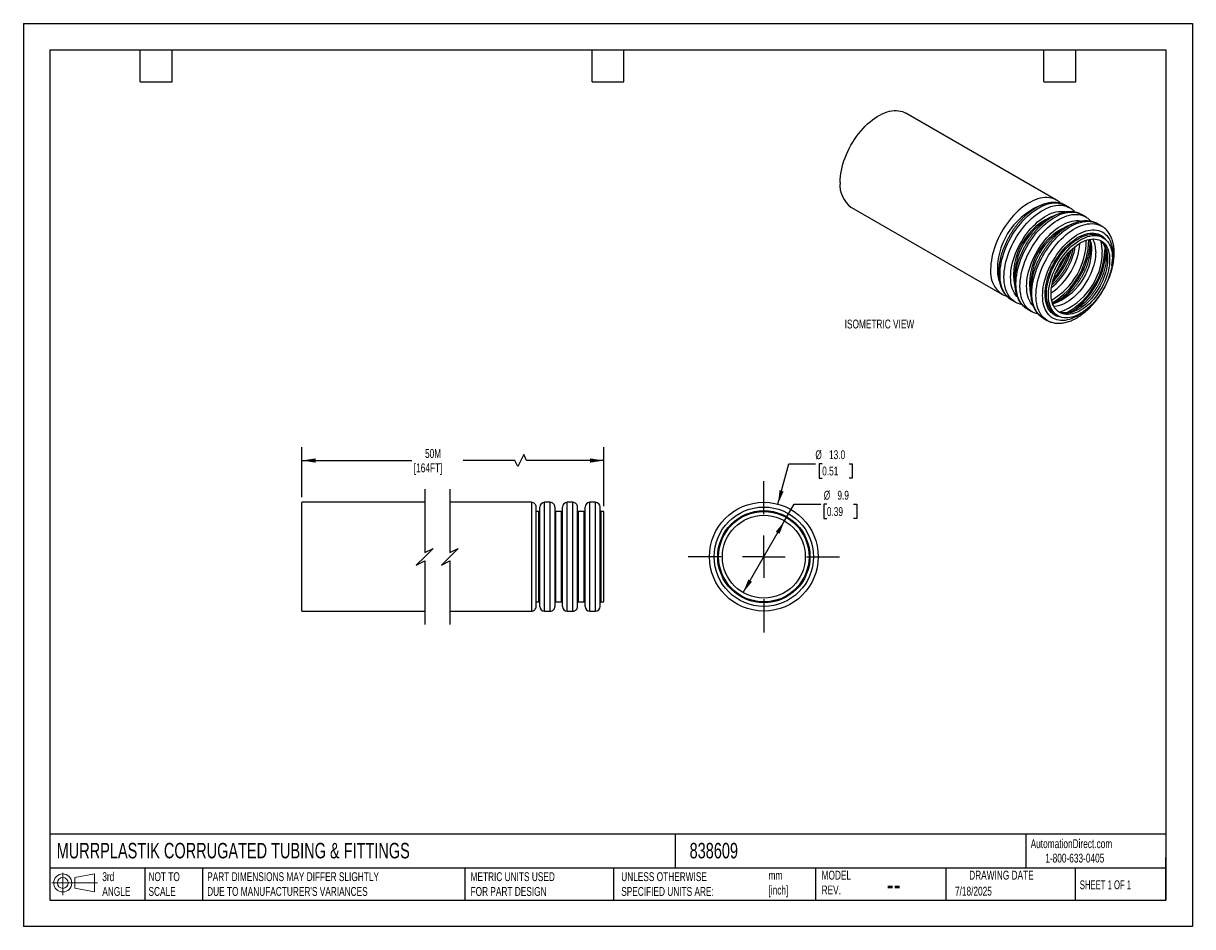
# Model space of a CAD drawing. Header units: millimetres. Extents: x 0 to 140, y 0 to 108.
import ezdxf

# ---------------------------------------------------------------- set-up
doc = ezdxf.new("R2010")
doc.units = ezdxf.units.MM
doc.header["$LTSCALE"] = 0.5
doc.linetypes.add('CENTERX2', pattern=[20.32, 12.7, -2.54, 2.54, -2.54])
doc.layers.add('CENTER', color=40, linetype='CENTERX2')
doc.layers.add('DIMENSIONS', color=140, linetype='Continuous', lineweight=25)
doc.layers.add('TEXT', color=140, linetype='Continuous', lineweight=25)
doc.styles.add('SLDTEXTSTYLE0', font='TXT', dxfattribs={"width": 0.7})
doc.styles.add('SLDTEXTSTYLE1', font='TXT', dxfattribs={"width": 0.65})
doc.dimstyles.new('SLDDIMSTYLE0', dxfattribs={"dimtxt": 1.079004, "dimasz": 1.651, "dimexe": 0, "dimexo": 0.0625, "dimgap": 0.269751, "dimtad": 0, "dimtih": 1, "dimtoh": 1, "dimdec": 1, "dimrnd": 1e-09, "dimzin": 12, "dimdsep": 46, "dimtxsty": 'SLDTEXTSTYLE0', "dimsah": 1, "dimcen": 0.09, "dimadec": 0, "dimazin": 3, "dimtfac": 1, "dimtdec": 1, "dimtofl": 0, "dimtmove": 0, "dimatfit": 3, "dimfxl": 0, "dimfrac": 2, "dimtolj": 1, "dimtzin": 12, "dimarcsym": 0})
doc.dimstyles.new('SLDDIMSTYLE1', dxfattribs={"dimtxt": 1.079004, "dimasz": 1.651, "dimexe": 0, "dimexo": 0.0625, "dimgap": 0.269751, "dimtad": 0, "dimtih": 1, "dimtoh": 1, "dimdec": 1, "dimrnd": 1e-09, "dimzin": 4, "dimdsep": 46, "dimtxsty": 'SLDTEXTSTYLE0', "dimsah": 1, "dimcen": 0, "dimadec": 0, "dimazin": 1, "dimtfac": 1, "dimtdec": 1, "dimtofl": 0, "dimtmove": 0, "dimatfit": 3, "dimfxl": 0, "dimfrac": 2, "dimtolj": 1, "dimtzin": 12, "dimarcsym": 0})
doc.dimstyles.new('SLDDIMSTYLE2', dxfattribs={"dimtxt": 1.079004, "dimasz": 1.651, "dimexe": 0, "dimexo": 0.0625, "dimgap": 0.269751, "dimtad": 0, "dimtih": 1, "dimtoh": 1, "dimdec": 1, "dimrnd": 1e-09, "dimzin": 12, "dimdsep": 46, "dimtxsty": 'SLDTEXTSTYLE0', "dimsah": 1, "dimcen": 0, "dimadec": 0, "dimazin": 3, "dimtfac": 1, "dimtdec": 1, "dimtofl": 0, "dimtmove": 0, "dimatfit": 3, "dimfxl": 0, "dimfrac": 2, "dimtolj": 1, "dimtzin": 12, "dimarcsym": 0})

# ---------------------------------------------------------------- blocks, each defined once
blk = doc.blocks.new('Block11')
at = {"color": 7, "linetype": 'Continuous', "lineweight": 18}
for p, q in [((0, 1.44), (5.44, 1.44)), ((1.29, 2.66), (1.29, 0)), ((2.74, 2.08), (5.09, 2.52)), ((2.74, 0.8), (2.74, 2.08)), ((5.09, 2.52), (5.09, 0.37)), ((2.74, 0.8), (5.09, 0.37))]:
    blk.add_line(p, q, dxfattribs=at)
for radius in [1.08, 0.643]:
    blk.add_circle((1.29, 1.44), radius, dxfattribs=at)
blk = doc.blocks.new('Block12')
at = {"color": 7, "linetype": 'Continuous'}
blk.add_blockref('Block11', (0, 0), dxfattribs=at)
blk = doc.blocks.new('_D')
at = {"layer": 'DIMENSIONS'}
for p, q in [((33.27, 51.34), (33.27, 57.3)), ((69.37, 50.24), (69.37, 57.3)), ((59.78, 56.41), (59.07, 55)), ((60.13, 55.71), (59.78, 56.41)), ((33.27, 55.71), (46.41, 55.71)), ((58.72, 55.71), (52.55, 55.71)), ((59.07, 55), (58.72, 55.71)), ((69.37, 55.71), (60.13, 55.71))]:
    blk.add_line(p, q, dxfattribs=at)
for points in [[(33.27, 55.71), (34.92, 55.45), (34.92, 55.96)], [(69.37, 55.71), (67.71, 55.96), (67.71, 55.45)]]:
    blk.add_solid(points, dxfattribs=at)
at = {"layer": 'DIMENSIONS', "char_height": 1.058, "attachment_point": 1, "style": 'SLDTEXTSTYLE0'}
for s, insert in [('50M', (47.99, 57.07)), ('[164FT]', (46.65, 55.36))]:
    blk.add_mtext(s, dxfattribs=dict(at, insert=insert))
blk = doc.blocks.new('_D_1')
at = {"layer": 'DIMENSIONS'}
for p, q in [((90.16, 50.49), (91.45, 55.33)), ((91.45, 55.33), (94.63, 55.33)), ((95.44, 55.33), (95.08, 55.33)), ((95.08, 55.33), (95.08, 53.61)), ((98.65, 55.33), (99.01, 55.33)), ((99.01, 55.33), (99.01, 53.61)), ((95.08, 53.61), (95.44, 53.61)), ((99.01, 53.61), (98.65, 53.61))]:
    blk.add_line(p, q, dxfattribs=at)
blk.add_solid([(90.16, 50.49), (90.83, 52.02), (90.34, 52.15)], dxfattribs=at)
at = {"layer": 'DIMENSIONS', "char_height": 1.058, "attachment_point": 1, "style": 'SLDTEXTSTYLE0'}
for s, insert in [('%%c', (94.63, 56.93)), ('13.0', (96.26, 56.93)), ('0.51', (95.44, 54.98))]:
    blk.add_mtext(s, dxfattribs=dict(at, insert=insert))
blk = doc.blocks.new('_D_2')
at = {"layer": 'DIMENSIONS'}
for p, q in [((90.95, 48.5), (92.1, 50.48)), ((92.1, 50.48), (95.27, 50.48)), ((96, 50.48), (95.64, 50.48)), ((95.64, 50.48), (95.64, 48.77)), ((99.2, 50.48), (99.57, 50.48)), ((99.57, 50.48), (99.57, 48.77)), ((86, 39.92), (90.95, 48.5)), ((95.64, 48.77), (96, 48.77)), ((99.57, 48.77), (99.2, 48.77))]:
    blk.add_line(p, q, dxfattribs=at)
for points in [[(90.95, 48.5), (89.9, 47.19), (90.34, 46.94)], [(86, 39.92), (87.05, 41.22), (86.61, 41.48)]]:
    blk.add_solid(points, dxfattribs=at)
at = {"layer": 'DIMENSIONS', "char_height": 1.058, "attachment_point": 1, "style": 'SLDTEXTSTYLE0'}
for s, insert in [('%%c', (95.63, 52.09)), ('9.9', (97.26, 52.09)), ('0.39', (96, 50.13))]:
    blk.add_mtext(s, dxfattribs=dict(at, insert=insert))
blk = doc.blocks.new('SW_CENTERMARKSYMBOL_0')
at = {"layer": 'CENTER', "color": 0}
for p, q in [((0, 5.08), (0, 9.04)), ((0, 0), (0, 2.54)), ((-5.08, 0), (-9.04, 0)), ((0, 0), (-2.54, 0)), ((0, 0), (0, -2.54)), ((0, 0), (2.54, 0)), ((5.08, 0), (9.04, 0)), ((0, -5.08), (0, -9.04))]:
    blk.add_line(p, q, dxfattribs=at)

msp = doc.modelspace()

# ---------------------------------------------------------------- linework, layer by layer
at = {"color": 7, "linetype": 'Continuous'}
for p, q in [((0, 107.95), (0, 0)), ((0, 107.95), (139.7, 107.95)), ((139.7, 107.95), (139.7, 0)), ((139.7, 0), (0, 0))]:
    msp.add_line(p, q, dxfattribs=at)
for p, q in [((123.42, 86.84), (105.43, 97.22)), ((98.93, 85.96), (116.92, 75.58)), ((125.01, 85.92), (124.53, 86.2)), ((126.92, 84.82), (126.44, 85.09)), ((128.83, 83.72), (128.35, 83.99)), ((128.99, 82.35), (128.75, 82.49)), ((116.91, 75.59), (116.92, 75.58)), ((118.03, 74.94), (118.51, 74.66)), ((119.94, 73.84), (120.42, 73.56)), ((121.85, 72.73), (122.33, 72.46)), ((123.35, 73.13), (123.59, 73)), ((47.95, 50.71), (33.27, 50.71)), ((33.27, 44.21), (33.27, 50.71)), ((60.7, 50.71), (50.95, 50.71)), ((60.7, 50.71), (60.7, 44.21)), ((62.95, 50.71), (62.28, 50.71)), ((62.28, 37.71), (62.28, 50.71)), ((62.95, 37.71), (62.95, 50.71)), ((65.65, 50.71), (64.98, 50.71)), ((64.98, 37.71), (64.98, 50.71)), ((65.65, 37.71), (65.65, 50.71)), ((68.35, 50.71), (67.68, 50.71)), ((67.68, 37.71), (67.68, 50.71)), ((68.35, 37.71), (68.35, 50.71)), ((61.27, 44.21), (61.27, 50.15)), ((61.6, 49.61), (61.27, 49.61)), ((61.6, 38.81), (61.6, 49.61)), ((61.72, 38.27), (61.72, 50.15)), ((63.52, 38.27), (63.52, 50.15)), ((64.3, 49.61), (63.63, 49.61)), ((63.63, 38.81), (63.63, 49.61)), ((64.3, 38.81), (64.3, 49.61)), ((64.42, 38.27), (64.42, 50.15)), ((66.22, 38.27), (66.22, 50.15)), ((67, 49.61), (66.33, 49.61)), ((66.33, 38.81), (66.33, 49.61)), ((67, 38.81), (67, 49.61)), ((67.12, 38.27), (67.12, 50.15)), ((68.92, 38.27), (68.92, 50.15)), ((69.37, 49.61), (69.03, 49.61)), ((69.03, 38.81), (69.03, 49.61)), ((69.37, 38.81), (69.37, 49.61)), ((33.27, 37.71), (33.27, 44.21)), ((60.7, 44.21), (60.7, 37.71)), ((61.27, 38.27), (61.27, 44.21)), ((61.27, 38.81), (61.6, 38.81)), ((63.63, 38.81), (64.3, 38.81)), ((66.33, 38.81), (67, 38.81)), ((69.03, 38.81), (69.37, 38.81)), ((33.27, 37.71), (47.95, 37.71)), ((50.95, 37.71), (60.7, 37.71)), ((62.28, 37.71), (62.95, 37.71)), ((64.98, 37.71), (65.65, 37.71)), ((67.68, 37.71), (68.35, 37.71))]:
    msp.add_line(p, q)
at = {"flags": 128}
for points in [[(97.58, 88.94), (97.59, 89.29), (97.62, 89.64), (97.67, 90), (97.73, 90.37), (97.82, 90.75), (97.92, 91.13), (98.04, 91.51), (98.18, 91.89), (98.33, 92.27), (98.5, 92.64), (98.68, 93.01), (98.88, 93.38), (99.09, 93.74), (99.32, 94.09), (99.55, 94.43), (99.8, 94.76), (100.05, 95.07), (100.32, 95.37), (100.59, 95.66), (100.87, 95.93), (101.16, 96.18), (101.45, 96.41), (101.74, 96.62), (102.03, 96.81), (102.33, 96.98), (102.62, 97.13), (102.91, 97.26), (103.2, 97.36), (103.49, 97.44), (103.77, 97.49), (104.04, 97.52), (104.31, 97.53), (104.56, 97.51), (104.81, 97.46), (105.05, 97.4), (105.27, 97.31), (105.43, 97.22)], [(123.41, 86.84), (123.26, 86.92), (123.03, 87.01), (122.8, 87.08), (122.55, 87.12), (122.29, 87.14), (122.03, 87.14), (121.76, 87.11), (121.48, 87.05), (121.19, 86.97), (120.9, 86.87), (120.61, 86.75), (120.32, 86.6), (120.02, 86.43), (119.73, 86.24), (119.43, 86.03), (119.14, 85.79), (118.86, 85.54), (118.58, 85.27), (118.31, 84.99), (118.04, 84.69), (117.79, 84.37), (117.54, 84.04), (117.3, 83.7), (117.08, 83.35), (116.87, 83), (116.67, 82.63), (116.48, 82.26), (116.32, 81.88), (116.16, 81.5), (116.03, 81.12), (115.91, 80.74), (115.81, 80.36), (115.72, 79.99), (115.66, 79.62), (115.61, 79.26), (115.58, 78.9), (115.57, 78.56)], [(118.03, 74.94), (117.98, 74.97), (117.78, 75.11), (117.6, 75.27), (117.43, 75.45), (117.28, 75.65), (117.14, 75.87), (117.02, 76.12), (116.92, 76.38), (116.84, 76.65), (116.77, 76.95), (116.72, 77.26), (116.69, 77.58), (116.69, 77.91), (116.69, 78.26), (116.72, 78.61), (116.77, 78.98), (116.84, 79.35), (116.92, 79.72), (117.02, 80.1), (117.14, 80.48), (117.28, 80.86), (117.43, 81.24), (117.6, 81.61), (117.78, 81.99), (117.98, 82.35), (118.19, 82.71), (118.42, 83.06), (118.65, 83.4), (118.9, 83.73), (119.16, 84.05), (119.42, 84.35), (119.69, 84.63), (119.97, 84.9), (120.26, 85.15), (120.55, 85.38), (120.84, 85.59), (121.13, 85.79), (121.43, 85.96), (121.72, 86.1), (122.01, 86.23), (122.3, 86.33), (122.59, 86.41), (122.87, 86.46), (123.14, 86.49), (123.41, 86.5), (123.66, 86.48), (123.91, 86.44), (124.15, 86.37), (124.37, 86.28), (124.53, 86.2)], [(118.51, 74.66), (118.46, 74.69), (118.26, 74.83), (118.08, 74.99), (117.91, 75.17), (117.75, 75.37), (117.62, 75.6), (117.5, 75.84), (117.4, 76.1), (117.31, 76.38), (117.25, 76.67), (117.2, 76.98), (117.17, 77.3), (117.16, 77.64), (117.17, 77.98), (117.2, 78.34), (117.25, 78.7), (117.31, 79.07), (117.4, 79.45), (117.5, 79.82), (117.62, 80.2), (117.75, 80.58), (117.91, 80.96), (118.08, 81.34), (118.26, 81.71), (118.46, 82.08), (118.67, 82.44), (118.89, 82.79), (119.13, 83.13), (119.38, 83.45), (119.63, 83.77), (119.9, 84.07), (120.17, 84.36), (120.45, 84.62), (120.74, 84.88), (121.03, 85.11), (121.32, 85.32), (121.61, 85.51), (121.91, 85.68), (122.2, 85.83), (122.49, 85.95), (122.78, 86.06), (123.07, 86.13), (123.35, 86.19), (123.62, 86.22), (123.88, 86.22), (124.14, 86.21), (124.39, 86.16), (124.62, 86.1), (124.85, 86), (125.01, 85.92)], [(118.74, 75.27), (118.7, 75.32), (118.54, 75.51), (118.41, 75.71), (118.29, 75.94), (118.19, 76.18), (118.11, 76.44), (118.04, 76.72), (118, 77.01), (117.97, 77.32), (117.96, 77.64), (117.97, 77.97), (118, 78.31), (118.04, 78.65), (118.11, 79), (118.19, 79.36), (118.29, 79.72), (118.41, 80.08), (118.54, 80.45), (118.7, 80.81), (118.86, 81.16), (119.04, 81.52), (119.24, 81.86), (119.45, 82.2), (119.67, 82.53), (119.9, 82.84), (120.14, 83.15), (120.39, 83.44), (120.65, 83.71), (120.91, 83.97), (121.18, 84.22), (121.46, 84.44), (121.74, 84.64), (122.02, 84.83), (122.3, 84.99), (122.58, 85.13), (122.85, 85.25), (123.13, 85.34), (123.4, 85.41), (123.67, 85.46), (123.92, 85.48), (124.17, 85.48), (124.42, 85.45), (124.6, 85.41)], [(119.94, 73.84), (119.89, 73.87), (119.69, 74), (119.51, 74.16), (119.34, 74.35), (119.19, 74.55), (119.05, 74.77), (118.93, 75.01), (118.83, 75.27), (118.74, 75.55), (118.68, 75.85), (118.63, 76.15), (118.6, 76.48), (118.59, 76.81), (118.6, 77.16), (118.63, 77.51), (118.68, 77.87), (118.74, 78.24), (118.83, 78.62), (118.93, 79), (119.05, 79.38), (119.19, 79.76), (119.34, 80.14), (119.51, 80.51), (119.69, 80.88), (119.89, 81.25), (120.1, 81.61), (120.32, 81.96), (120.56, 82.3), (120.81, 82.63), (121.06, 82.94), (121.33, 83.24), (121.6, 83.53), (121.88, 83.8), (122.17, 84.05), (122.46, 84.28), (122.75, 84.49), (123.04, 84.68), (123.34, 84.85), (123.63, 85), (123.92, 85.13), (124.21, 85.23), (124.5, 85.31), (124.78, 85.36), (125.05, 85.39), (125.32, 85.4), (125.57, 85.38), (125.82, 85.34), (126.06, 85.27), (126.28, 85.18), (126.44, 85.09)], [(120.42, 73.56), (120.37, 73.59), (120.17, 73.73), (119.98, 73.89), (119.82, 74.07), (119.66, 74.27), (119.53, 74.5), (119.41, 74.74), (119.31, 75), (119.22, 75.28), (119.16, 75.57), (119.11, 75.88), (119.08, 76.2), (119.07, 76.54), (119.08, 76.88), (119.11, 77.24), (119.16, 77.6), (119.22, 77.97), (119.31, 78.34), (119.41, 78.72), (119.53, 79.1), (119.66, 79.48), (119.82, 79.86), (119.98, 80.24), (120.17, 80.61), (120.37, 80.98), (120.58, 81.33), (120.8, 81.68), (121.04, 82.02), (121.29, 82.35), (121.54, 82.67), (121.81, 82.97), (122.08, 83.25), (122.36, 83.52), (122.65, 83.77), (122.93, 84.01), (123.23, 84.22), (123.52, 84.41), (123.82, 84.58), (124.11, 84.73), (124.4, 84.85), (124.69, 84.95), (124.98, 85.03), (125.26, 85.09), (125.53, 85.12), (125.79, 85.12), (126.05, 85.1), (126.3, 85.06), (126.53, 84.99), (126.76, 84.9), (126.91, 84.82)], [(120.65, 74.17), (120.6, 74.22), (120.45, 74.4), (120.32, 74.61), (120.2, 74.84), (120.1, 75.08), (120.02, 75.34), (119.95, 75.62), (119.9, 75.91), (119.88, 76.22), (119.87, 76.54), (119.88, 76.86), (119.9, 77.2), (119.95, 77.55), (120.02, 77.9), (120.1, 78.26), (120.2, 78.62), (120.32, 78.98), (120.45, 79.34), (120.6, 79.71), (120.77, 80.06), (120.95, 80.41), (121.15, 80.76), (121.36, 81.1), (121.58, 81.42), (121.81, 81.74), (122.05, 82.05), (122.3, 82.34), (122.56, 82.61), (122.82, 82.87), (123.09, 83.11), (123.37, 83.34), (123.65, 83.54), (123.93, 83.72), (124.21, 83.89), (124.49, 84.03), (124.76, 84.14), (125.04, 84.24), (125.31, 84.31), (125.57, 84.35), (125.83, 84.38), (126.08, 84.38), (126.32, 84.35), (126.51, 84.31)], [(121.85, 72.73), (121.8, 72.76), (121.6, 72.9), (121.42, 73.06), (121.25, 73.24), (121.1, 73.45), (120.96, 73.67), (120.84, 73.91), (120.74, 74.17), (120.65, 74.45), (120.59, 74.74), (120.54, 75.05), (120.51, 75.37), (120.5, 75.71), (120.51, 76.05), (120.54, 76.41), (120.59, 76.77), (120.65, 77.14), (120.74, 77.52), (120.84, 77.89), (120.96, 78.27), (121.1, 78.66), (121.25, 79.03), (121.42, 79.41), (121.6, 79.78), (121.8, 80.15), (122.01, 80.51), (122.23, 80.86), (122.47, 81.2), (122.72, 81.53), (122.97, 81.84), (123.24, 82.14), (123.51, 82.43), (123.79, 82.7), (124.08, 82.95), (124.37, 83.18), (124.66, 83.39), (124.95, 83.58), (125.25, 83.75), (125.54, 83.9), (125.83, 84.03), (126.12, 84.13), (126.41, 84.21), (126.69, 84.26), (126.96, 84.29), (127.23, 84.3), (127.48, 84.28), (127.73, 84.23), (127.97, 84.17), (128.19, 84.08), (128.35, 83.99)], [(122.33, 72.46), (122.28, 72.49), (122.08, 72.63), (121.89, 72.79), (121.73, 72.97), (121.57, 73.17), (121.44, 73.39), (121.32, 73.64), (121.22, 73.9), (121.13, 74.17), (121.07, 74.47), (121.02, 74.78), (120.99, 75.1), (120.98, 75.43), (120.99, 75.78), (121.02, 76.13), (121.07, 76.5), (121.13, 76.87), (121.22, 77.24), (121.32, 77.62), (121.44, 78), (121.57, 78.38), (121.73, 78.76), (121.89, 79.13), (122.08, 79.51), (122.28, 79.87), (122.49, 80.23), (122.71, 80.58), (122.95, 80.92), (123.19, 81.25), (123.45, 81.57), (123.72, 81.87), (123.99, 82.15), (124.27, 82.42), (124.55, 82.67), (124.84, 82.9), (125.14, 83.12), (125.43, 83.31), (125.72, 83.48), (126.02, 83.62), (126.31, 83.75), (126.6, 83.85), (126.88, 83.93), (127.16, 83.98), (127.44, 84.01), (127.7, 84.02), (127.96, 84), (128.21, 83.96), (128.44, 83.89), (128.67, 83.8), (128.82, 83.72)], [(127.01, 73.76), (126.95, 73.7), (126.67, 73.48), (126.4, 73.28), (126.12, 73.09), (125.83, 72.93), (125.55, 72.79), (125.28, 72.67), (125, 72.58), (124.73, 72.51), (124.47, 72.46), (124.21, 72.44), (123.96, 72.44), (123.72, 72.47), (123.48, 72.52), (123.26, 72.59), (123.06, 72.69), (122.86, 72.81), (122.68, 72.95), (122.51, 73.12), (122.36, 73.3), (122.23, 73.51), (122.11, 73.73), (122.01, 73.98), (121.93, 74.24), (121.86, 74.52), (121.81, 74.81), (121.79, 75.12), (121.78, 75.43), (121.79, 75.76), (121.81, 76.1), (121.86, 76.45), (121.93, 76.8), (122.01, 77.16), (122.11, 77.52), (122.23, 77.88), (122.36, 78.24), (122.51, 78.6), (122.68, 78.96), (122.86, 79.31), (123.06, 79.66), (123.26, 79.99), (123.48, 80.32), (123.72, 80.64), (123.96, 80.94), (124.21, 81.23), (124.47, 81.51), (124.73, 81.77), (125, 82.01), (125.28, 82.23), (125.55, 82.44), (125.83, 82.62), (126.12, 82.78), (126.4, 82.92), (126.67, 83.04), (126.95, 83.14), (127.22, 83.21), (127.48, 83.25), (127.74, 83.28), (127.99, 83.27), (128.23, 83.25), (128.47, 83.2), (128.69, 83.12), (128.89, 83.03), (129.09, 82.91), (129.27, 82.76), (129.44, 82.6), (129.59, 82.41), (129.72, 82.21), (129.84, 81.98), (129.94, 81.74), (130.02, 81.48), (130.09, 81.2), (130.14, 80.91), (130.16, 80.6), (130.17, 80.28), (130.17, 80.28)], [(123.94, 72.84), (123.8, 72.87), (123.58, 72.92), (123.37, 73.01), (123.17, 73.11), (122.99, 73.24), (122.82, 73.39), (122.67, 73.56), (122.53, 73.76), (122.41, 73.97), (122.31, 74.2), (122.23, 74.45), (122.16, 74.72), (122.11, 75), (122.09, 75.3), (122.08, 75.61), (122.09, 75.93), (122.11, 76.26), (122.16, 76.59), (122.23, 76.93), (122.31, 77.28), (122.41, 77.63), (122.53, 77.98), (122.67, 78.33), (122.82, 78.68), (122.99, 79.03), (123.17, 79.37), (123.37, 79.7), (123.58, 80.02), (123.8, 80.33), (124.03, 80.63), (124.27, 80.92), (124.51, 81.19), (124.77, 81.44), (125.03, 81.68), (125.3, 81.9), (125.57, 82.1), (125.84, 82.28), (126.11, 82.43), (126.38, 82.57), (126.65, 82.68), (126.92, 82.77), (127.18, 82.83), (127.44, 82.87), (127.68, 82.89), (127.92, 82.88), (128.15, 82.85), (128.37, 82.79), (128.58, 82.71), (128.78, 82.6), (128.96, 82.47), (129.13, 82.32), (129.28, 82.15), (129.3, 82.13)], [(122.94, 73.47), (122.9, 73.5), (122.76, 73.68), (122.63, 73.88), (122.52, 74.1), (122.43, 74.34), (122.35, 74.6), (122.3, 74.87), (122.26, 75.15), (122.24, 75.45), (122.24, 75.76), (122.26, 76.09), (122.3, 76.42), (122.35, 76.75), (122.43, 77.09), (122.52, 77.44), (122.63, 77.79), (122.76, 78.14), (122.9, 78.48), (123.06, 78.82), (123.24, 79.16), (123.43, 79.49), (123.63, 79.82), (123.84, 80.13), (124.07, 80.43), (124.3, 80.72), (124.55, 80.99), (124.8, 81.25), (125.06, 81.49), (125.32, 81.71), (125.58, 81.92), (125.85, 82.1), (126.12, 82.26), (126.39, 82.4), (126.66, 82.51), (126.92, 82.61), (127.18, 82.68), (127.44, 82.72), (127.69, 82.74), (127.92, 82.74), (128.15, 82.71), (128.26, 82.68)], [(130.11, 79.88), (130.1, 79.56), (130.07, 79.24), (130.03, 78.9), (129.96, 78.56), (129.88, 78.22), (129.77, 77.87), (129.65, 77.52), (129.52, 77.18), (129.37, 76.83), (129.2, 76.49), (129.02, 76.16), (128.82, 75.83), (128.61, 75.51), (128.39, 75.2), (128.16, 74.91), (127.92, 74.63), (127.68, 74.36), (127.42, 74.11), (127.16, 73.88), (126.9, 73.67), (126.63, 73.48), (126.36, 73.3), (126.09, 73.15), (125.82, 73.03), (125.56, 72.92), (125.29, 72.84), (125.04, 72.78), (124.79, 72.75), (124.54, 72.74), (124.31, 72.76), (124.08, 72.8), (123.87, 72.87), (123.67, 72.96), (123.48, 73.07), (123.3, 73.21), (123.14, 73.36), (123, 73.54), (122.87, 73.74), (122.76, 73.96), (122.67, 74.2), (122.59, 74.46), (122.53, 74.73), (122.5, 75.02), (122.48, 75.32), (122.48, 75.63), (122.5, 75.95), (122.53, 76.28), (122.59, 76.61), (122.67, 76.96), (122.76, 77.3), (122.87, 77.65), (123, 78), (123.14, 78.34), (123.3, 78.69), (123.48, 79.02), (123.67, 79.36), (123.87, 79.68), (124.08, 79.99), (124.31, 80.29), (124.54, 80.58), (124.79, 80.85), (125.04, 81.11), (125.29, 81.35), (125.56, 81.57), (125.82, 81.78), (126.09, 81.96), (126.36, 82.12), (126.63, 82.26), (126.9, 82.38), (127.16, 82.47), (127.42, 82.54), (127.68, 82.58), (127.92, 82.6), (128.16, 82.6), (128.39, 82.57), (128.61, 82.51), (128.82, 82.44), (129.02, 82.34), (129.2, 82.21), (129.37, 82.06), (129.52, 81.9), (129.65, 81.71), (129.77, 81.5), (129.88, 81.27), (129.96, 81.02), (130.03, 80.76), (130.07, 80.48), (130.1, 80.18), (130.11, 79.88)], [(129.79, 79.69), (129.78, 79.39), (129.76, 79.08), (129.71, 78.76), (129.64, 78.43), (129.56, 78.1), (129.45, 77.76), (129.34, 77.43), (129.2, 77.1), (129.05, 76.77), (128.88, 76.44), (128.7, 76.13), (128.5, 75.82), (128.3, 75.52), (128.08, 75.23), (127.85, 74.96), (127.62, 74.7), (127.37, 74.45), (127.13, 74.23), (126.87, 74.02), (126.62, 73.84), (126.36, 73.67), (126.1, 73.53), (125.84, 73.4), (125.59, 73.31), (125.34, 73.23), (125.09, 73.18), (124.85, 73.16), (124.62, 73.16), (124.4, 73.18), (124.18, 73.23), (123.98, 73.3), (123.8, 73.4), (123.62, 73.52), (123.46, 73.66), (123.32, 73.83), (123.19, 74.01), (123.08, 74.22), (122.98, 74.44), (122.91, 74.69), (122.85, 74.94), (122.81, 75.22), (122.8, 75.51), (122.8, 75.8), (122.81, 76.11), (122.85, 76.43), (122.91, 76.75), (122.98, 77.08), (123.08, 77.42), (123.19, 77.75), (123.32, 78.08), (123.46, 78.41), (123.62, 78.74), (123.8, 79.06), (123.98, 79.38), (124.18, 79.68), (124.4, 79.97), (124.62, 80.26), (124.85, 80.52), (125.09, 80.77), (125.34, 81.01), (125.59, 81.22), (125.84, 81.42), (126.1, 81.6), (126.36, 81.75), (126.62, 81.88), (126.87, 81.99), (127.13, 82.08), (127.37, 82.14), (127.62, 82.18), (127.85, 82.19), (128.08, 82.18), (128.3, 82.14), (128.5, 82.08), (128.7, 82), (128.88, 81.89), (129.05, 81.76), (129.2, 81.6), (129.34, 81.43), (129.45, 81.23), (129.56, 81.02), (129.64, 80.78), (129.71, 80.53), (129.76, 80.27), (129.78, 79.99), (129.79, 79.69)], [(129.2, 81.26), (129.21, 81.15), (129.22, 80.83)], [(128.12, 80.66), (128.11, 80.35), (128.08, 80.04), (128.04, 79.72), (127.97, 79.39), (127.89, 79.06), (127.78, 78.73), (127.66, 78.39), (127.53, 78.06), (127.38, 77.73), (127.21, 77.41), (127.03, 77.09), (126.83, 76.78), (126.63, 76.48), (126.41, 76.19), (126.18, 75.92), (125.95, 75.66), (125.7, 75.42), (125.46, 75.19), (125.2, 74.99), (124.95, 74.8), (124.69, 74.63), (124.43, 74.49), (124.17, 74.37), (123.92, 74.27), (123.66, 74.2), (123.42, 74.15), (123.18, 74.12), (123.13, 74.12)], [(129.55, 79.83), (129.55, 79.53), (129.52, 79.21), (129.47, 78.89), (129.4, 78.57), (129.32, 78.24), (129.22, 77.9), (129.1, 77.57), (128.96, 77.24), (128.81, 76.91), (128.64, 76.58), (128.46, 76.26), (128.27, 75.95), (128.06, 75.66), (127.84, 75.37), (127.61, 75.09), (127.38, 74.83), (127.14, 74.59), (126.89, 74.37), (126.63, 74.16), (126.38, 73.97), (126.12, 73.81), (125.86, 73.66), (125.6, 73.54), (125.35, 73.44), (125.1, 73.37), (124.85, 73.32), (124.61, 73.3), (124.38, 73.3), (124.16, 73.32), (123.95, 73.37), (123.74, 73.44), (123.7, 73.46)]]:
    msp.add_lwpolyline(points, dxfattribs=at)
for radius in [6.5, 5.94, 5.51, 5.4, 4.95]:
    msp.add_circle((88.47, 44.21), radius)
for centre, radius, start, end in [((100.82, 88.61), 3.26, 174.2435, 234.4443), ((124.69, 78.49), 8.32, 108.7829, 179.5173), ((125.9, 77.9), 7.58, 109.6594, 190.2219), ((126.44, 77.59), 8.01, 118.7092, 181.3709), ((127.81, 76.8), 7.58, 109.6594, 190.2219), ((128.35, 76.49), 8.01, 118.7092, 181.3709), ((127.83, 80.88), 1.85, 60.1139, 76.727), ((118.58, 82.12), 7.64, 303.4267, 356.5786), ((117.82, 82.56), 7.96, 309.1253, 350.8801), ((118.72, 82.05), 8.28, 300.0358, 359.9696), ((118.34, 82.26), 8.96, 300.8747, 359.1307), ((118.07, 82.42), 9.43, 304.7427, 355.3264), ((124.1, 80.99), 3.55, 359.0967, 19.1781), ((124.87, 80.75), 3.26, 358.3953, 26.2832), ((126.99, 80.05), 2.58, 355.1127, 49.9223), ((124.91, 80.71), 4.01, 359.1938, 18.1636), ((115.49, 83.91), 10.18, 317.2197, 342.7857), ((120.68, 81.01), 6.97, 289.3874, 359.4091), ((115.46, 83.92), 10.05, 318.9976, 341.0078), ((115.78, 83.74), 9.45, 322.6896, 337.3158), ((121.12, 80.75), 7.79, 289.8765, 359.2989), ((120.27, 81.18), 8.96, 299.174, 357.7829), ((119.97, 81.32), 9.43, 304.7427, 355.3264), ((123.5, 80.32), 6.68, 348.6546, 359.6612), ((118.78, 78.22), 3.23, 173.9471, 234.4712), ((120.53, 78.48), 4.16, 178.8943, 200.1538), ((124.28, 74.73), 1.85, 223.2616, 239.916), ((60.7, 50.15), 0.562, 359.9999, 90), ((62.28, 50.15), 0.563, 90, 180), ((62.95, 50.15), 0.562, 359.9999, 90), ((64.98, 50.15), 0.563, 90, 180), ((65.65, 50.15), 0.562, 359.9999, 90), ((67.68, 50.15), 0.563, 90, 180), ((68.35, 50.15), 0.563, 0, 90), ((61.6, 49.72), 0.112, 269.9995, 0.0005), ((63.63, 49.72), 0.113, 180.0003, 269.9997), ((64.3, 49.72), 0.112, 269.9995, 0.0005), ((66.33, 49.72), 0.113, 180.0003, 269.9997), ((67, 49.72), 0.112, 269.9995, 0.0005), ((69.03, 49.72), 0.112, 179.9995, 270.0005), ((60.7, 38.27), 0.562, 270, 0.0001), ((61.6, 38.7), 0.112, 359.9995, 90.0005), ((62.28, 38.27), 0.563, 180, 270), ((62.95, 38.27), 0.562, 270, 0.0001), ((63.63, 38.7), 0.113, 90.0003, 179.9997), ((64.3, 38.7), 0.112, 359.9995, 90.0005), ((64.98, 38.27), 0.563, 180, 270), ((65.65, 38.27), 0.562, 270, 0.0001), ((66.33, 38.7), 0.113, 90.0003, 179.9997), ((67, 38.7), 0.112, 359.9995, 90.0005), ((67.68, 38.27), 0.563, 180, 270), ((68.35, 38.27), 0.563, 270, 360), ((69.03, 38.7), 0.112, 89.9995, 180.0005)]:
    msp.add_arc(centre, radius, start, end)
for points, knots in [([(123.94, 86.44), (123.93, 86.45), (123.87, 86.51), (123.74, 86.62), (123.56, 86.75), (123.45, 86.82), (123.41, 86.84)], [0, 0, 0, 0, 0.027326, 0.40634, 0.782114, 1, 1, 1, 1]), ([(121, 85.9), (120.95, 85.87), (120.8, 85.78), (120.56, 85.63), (120.28, 85.42), (120, 85.2), (119.72, 84.96), (119.45, 84.7), (119.19, 84.43), (118.94, 84.15), (118.69, 83.85), (118.46, 83.54), (118.23, 83.22), (118.02, 82.89), (117.82, 82.55), (117.63, 82.21), (117.45, 81.86), (117.29, 81.5), (117.14, 81.14), (117, 80.78), (116.88, 80.42), (116.78, 80.06), (116.69, 79.7), (116.62, 79.34), (116.57, 78.99), (116.54, 78.64), (116.52, 78.3), (116.52, 77.96), (116.54, 77.64), (116.58, 77.32), (116.63, 77.02), (116.71, 76.72), (116.8, 76.45), (116.91, 76.18), (117.04, 75.94), (117.19, 75.71), (117.35, 75.51), (117.52, 75.32), (117.71, 75.15), (117.88, 75.02), (117.99, 74.96), (118.03, 74.94)], [0, 0, 0, 0, 0.014142, 0.040706, 0.067248, 0.093766, 0.120255, 0.146713, 0.173141, 0.19954, 0.225915, 0.252269, 0.278608, 0.304936, 0.331258, 0.357579, 0.383905, 0.410239, 0.436587, 0.462953, 0.489344, 0.515765, 0.542219, 0.56871, 0.595243, 0.621817, 0.648432, 0.675081, 0.701755, 0.72843, 0.755075, 0.781648, 0.808101, 0.834379, 0.860428, 0.886203, 0.911681, 0.936861, 0.961773, 0.986473, 1, 1, 1, 1]), ([(124.53, 86.2), (124.52, 86.2), (124.45, 86.25), (124.3, 86.32), (124.07, 86.41), (123.83, 86.48), (123.58, 86.52), (123.32, 86.55), (123.06, 86.55), (122.79, 86.53), (122.51, 86.49), (122.23, 86.43), (121.94, 86.34), (121.65, 86.23), (121.36, 86.1), (121.14, 85.98), (121.02, 85.92), (121, 85.9)], [0, 0, 0, 0, 0.003202, 0.075578, 0.14791, 0.220423, 0.293356, 0.366908, 0.441214, 0.516338, 0.592271, 0.668938, 0.746219, 0.823972, 0.902054, 0.980336, 1, 1, 1, 1]), ([(126.44, 85.1), (126.43, 85.1), (126.36, 85.14), (126.21, 85.21), (125.98, 85.31), (125.74, 85.37), (125.49, 85.42), (125.23, 85.45), (124.97, 85.45), (124.7, 85.43), (124.42, 85.39), (124.14, 85.32), (123.85, 85.24), (123.56, 85.13), (123.27, 85), (123.05, 84.88), (122.93, 84.81), (122.91, 84.8)], [0, 0, 0, 0, 0.0032018, 0.0755779, 0.1479102, 0.2204227, 0.2933562, 0.366908, 0.4412139, 0.5163381, 0.5922708, 0.6689379, 0.7462194, 0.8239725, 0.9020539, 0.9803356, 1, 1, 1, 1]), ([(125.65, 85.39), (125.63, 85.41), (125.55, 85.51), (125.4, 85.64), (125.21, 85.8), (125.07, 85.88), (125, 85.92)], [0, 0, 0, 0, 0.123728, 0.422706, 0.718849, 1, 1, 1, 1]), ([(122.91, 84.8), (122.86, 84.77), (122.71, 84.68), (122.47, 84.52), (122.18, 84.32), (121.91, 84.1), (121.63, 83.85), (121.36, 83.6), (121.1, 83.33), (120.85, 83.04), (120.6, 82.75), (120.37, 82.44), (120.14, 82.12), (119.93, 81.79), (119.73, 81.45), (119.54, 81.11), (119.36, 80.76), (119.2, 80.4), (119.05, 80.04), (118.91, 79.68), (118.79, 79.32), (118.69, 78.96), (118.6, 78.6), (118.53, 78.24), (118.48, 77.89), (118.45, 77.54), (118.43, 77.2), (118.43, 76.86), (118.45, 76.53), (118.49, 76.22), (118.54, 75.91), (118.62, 75.62), (118.71, 75.34), (118.82, 75.08), (118.95, 74.84), (119.09, 74.61), (119.26, 74.4), (119.43, 74.22), (119.62, 74.05), (119.79, 73.92), (119.9, 73.86), (119.94, 73.84)], [0, 0, 0, 0, 0.014142, 0.040706, 0.067248, 0.093766, 0.120255, 0.146713, 0.173141, 0.19954, 0.225915, 0.252269, 0.278608, 0.304936, 0.331258, 0.357579, 0.383905, 0.410239, 0.436587, 0.462953, 0.489344, 0.515765, 0.542219, 0.56871, 0.595243, 0.621817, 0.648432, 0.675081, 0.701755, 0.72843, 0.755075, 0.781648, 0.808101, 0.834379, 0.860428, 0.886203, 0.911681, 0.936861, 0.961773, 0.986473, 1, 1, 1, 1]), ([(128.35, 83.99), (128.34, 84), (128.27, 84.04), (128.12, 84.11), (127.89, 84.2), (127.65, 84.27), (127.4, 84.32), (127.14, 84.34), (126.88, 84.35), (126.61, 84.33), (126.33, 84.29), (126.05, 84.22), (125.76, 84.13), (125.47, 84.02), (125.18, 83.89), (124.96, 83.78), (124.84, 83.71), (124.82, 83.7)], [0, 0, 0, 0, 0.003202, 0.075578, 0.14791, 0.220423, 0.293356, 0.366908, 0.441214, 0.516338, 0.592271, 0.668938, 0.746219, 0.823972, 0.902054, 0.980336, 1, 1, 1, 1]), ([(127.56, 84.28), (127.54, 84.31), (127.46, 84.4), (127.31, 84.54), (127.12, 84.69), (126.98, 84.78), (126.91, 84.82)], [0, 0, 0, 0, 0.123728, 0.422706, 0.718849, 1, 1, 1, 1]), ([(124.82, 83.7), (124.77, 83.67), (124.62, 83.58), (124.38, 83.42), (124.09, 83.22), (123.81, 82.99), (123.54, 82.75), (123.27, 82.5), (123.01, 82.23), (122.76, 81.94), (122.51, 81.64), (122.28, 81.33), (122.05, 81.01), (121.84, 80.69), (121.64, 80.35), (121.45, 80), (121.27, 79.65), (121.1, 79.3), (120.96, 78.94), (120.82, 78.58), (120.7, 78.22), (120.6, 77.86), (120.51, 77.5), (120.44, 77.14), (120.39, 76.78), (120.36, 76.44), (120.34, 76.09), (120.34, 75.76), (120.36, 75.43), (120.39, 75.12), (120.45, 74.81), (120.53, 74.52), (120.62, 74.24), (120.73, 73.98), (120.86, 73.73), (121, 73.51), (121.17, 73.3), (121.34, 73.11), (121.53, 72.95), (121.7, 72.82), (121.81, 72.76), (121.85, 72.74)], [0, 0, 0, 0, 0.014142, 0.040706, 0.067248, 0.093766, 0.120255, 0.146713, 0.173141, 0.19954, 0.225915, 0.252269, 0.278608, 0.304936, 0.331258, 0.357579, 0.383905, 0.410239, 0.436587, 0.462953, 0.489344, 0.515765, 0.542219, 0.56871, 0.595243, 0.621817, 0.648432, 0.675081, 0.701755, 0.72843, 0.755075, 0.781648, 0.808101, 0.834379, 0.860428, 0.886203, 0.911681, 0.936861, 0.961773, 0.986473, 1, 1, 1, 1]), ([(122.33, 72.46), (122.36, 72.44), (122.46, 72.38), (122.65, 72.3), (122.88, 72.22), (123.13, 72.16), (123.38, 72.12), (123.64, 72.1), (123.91, 72.11), (124.18, 72.14), (124.46, 72.19), (124.74, 72.26), (125.03, 72.36), (125.32, 72.47), (125.61, 72.61), (125.9, 72.77), (126.19, 72.95), (126.47, 73.15), (126.75, 73.37), (127.03, 73.6), (127.3, 73.85), (127.56, 74.12), (127.82, 74.4), (128.07, 74.69), (128.31, 74.99), (128.54, 75.31), (128.76, 75.63), (128.96, 75.97), (129.16, 76.31), (129.34, 76.66), (129.51, 77.01), (129.66, 77.37), (129.8, 77.73), (129.93, 78.09), (130.04, 78.45), (130.13, 78.81), (130.21, 79.17), (130.27, 79.53), (130.31, 79.88), (130.33, 80.22), (130.34, 80.56), (130.33, 80.89), (130.3, 81.21), (130.25, 81.52), (130.18, 81.82), (130.1, 82.1), (129.99, 82.37), (129.87, 82.62), (129.73, 82.85), (129.58, 83.07), (129.41, 83.26), (129.22, 83.44), (129.03, 83.59), (128.89, 83.68), (128.82, 83.72)], [0, 0, 0, 0, 0.008237, 0.026535, 0.044839, 0.063213, 0.081715, 0.100389, 0.119262, 0.138343, 0.157623, 0.177079, 0.196675, 0.216377, 0.236148, 0.255959, 0.275785, 0.295606, 0.315412, 0.335197, 0.35496, 0.374699, 0.394416, 0.414114, 0.433795, 0.453463, 0.473122, 0.492775, 0.512426, 0.532079, 0.551737, 0.571403, 0.591082, 0.610778, 0.630494, 0.650234, 0.670001, 0.689797, 0.709625, 0.729483, 0.74937, 0.769278, 0.789196, 0.809101, 0.828965, 0.848755, 0.86843, 0.887949, 0.907276, 0.926385, 0.945269, 0.963943, 0.98244, 1, 1, 1, 1]), ([(125.44, 81.09), (125.44, 81.09), (125.42, 80.99), (125.37, 80.78), (125.28, 80.47), (125.18, 80.16), (125.06, 79.85), (124.93, 79.54), (124.79, 79.23), (124.63, 78.92), (124.46, 78.62), (124.28, 78.33), (124.09, 78.05), (123.89, 77.77), (123.68, 77.51), (123.46, 77.26), (123.24, 77.02), (123.05, 76.83), (122.94, 76.73), (122.9, 76.7)], [0, 0, 0, 0, 0.000485, 0.064742, 0.129116, 0.193597, 0.25817, 0.322818, 0.387526, 0.452275, 0.517046, 0.581823, 0.646583, 0.711304, 0.77597, 0.840563, 0.905063, 0.969455, 1, 1, 1, 1]), ([(127.36, 82.13), (127.36, 82.12), (127.39, 82.04), (127.42, 81.88), (127.46, 81.65), (127.48, 81.4), (127.48, 81.13), (127.47, 80.86), (127.45, 80.58), (127.41, 80.29), (127.35, 79.99), (127.28, 79.68), (127.19, 79.37), (127.09, 79.06), (126.97, 78.75), (126.84, 78.44), (126.7, 78.13), (126.54, 77.82), (126.37, 77.52), (126.19, 77.23), (126, 76.94), (125.8, 76.67), (125.59, 76.41), (125.37, 76.15), (125.15, 75.92), (124.92, 75.7), (124.69, 75.49), (124.46, 75.3), (124.23, 75.13), (124, 74.98), (123.77, 74.84), (123.54, 74.73), (123.32, 74.63), (123.13, 74.56), (123.01, 74.53), (122.97, 74.52)], [0, 0, 0, 0, 0.004733, 0.036227, 0.067564, 0.098831, 0.130083, 0.161351, 0.192659, 0.224022, 0.255445, 0.286929, 0.31847, 0.350063, 0.381702, 0.413378, 0.445082, 0.476807, 0.508543, 0.540282, 0.572012, 0.603723, 0.635407, 0.667056, 0.698659, 0.730209, 0.761698, 0.79312, 0.82447, 0.855747, 0.886955, 0.918104, 0.949216, 0.98032, 1, 1, 1, 1]), ([(128.64, 82.03), (128.66, 82.01), (128.72, 81.97), (128.83, 81.87), (128.95, 81.73), (129.05, 81.57), (129.14, 81.4), (129.22, 81.21), (129.28, 81), (129.33, 80.78), (129.37, 80.54), (129.39, 80.29), (129.39, 80.03), (129.38, 79.76), (129.36, 79.48), (129.32, 79.18), (129.26, 78.88), (129.19, 78.58), (129.1, 78.27), (129, 77.96), (128.88, 77.65), (128.75, 77.33), (128.61, 77.03), (128.45, 76.72), (128.28, 76.42), (128.1, 76.13), (127.91, 75.84), (127.71, 75.57), (127.5, 75.3), (127.28, 75.05), (127.06, 74.82), (126.83, 74.59), (126.6, 74.39), (126.37, 74.2), (126.14, 74.03), (125.91, 73.87), (125.67, 73.74), (125.45, 73.62), (125.23, 73.53), (125.01, 73.45), (124.8, 73.4), (124.6, 73.36), (124.4, 73.34), (124.22, 73.34), (124.05, 73.36), (123.89, 73.39), (123.79, 73.43), (123.75, 73.45)], [0, 0, 0, 0, 0.010669, 0.03624, 0.061097, 0.085119, 0.108439, 0.131255, 0.153737, 0.176016, 0.198183, 0.2203, 0.242408, 0.264526, 0.286673, 0.308859, 0.331087, 0.353358, 0.37567, 0.398018, 0.420399, 0.442806, 0.465233, 0.487675, 0.510125, 0.532576, 0.555021, 0.577453, 0.599866, 0.622254, 0.644609, 0.666927, 0.689202, 0.71143, 0.733606, 0.755731, 0.777807, 0.799842, 0.82185, 0.843852, 0.86588, 0.887984, 0.910242, 0.93276, 0.95568, 0.97917, 1, 1, 1, 1]), ([(116.91, 75.59), (116.91, 75.58), (116.99, 75.53), (117.15, 75.46), (117.34, 75.38), (117.47, 75.35), (117.51, 75.33)], [0, 0, 0, 0, 0.045682, 0.419296, 0.792684, 1, 1, 1, 1]), ([(118.51, 74.66), (118.54, 74.65), (118.64, 74.58), (118.83, 74.5), (119.06, 74.42), (119.22, 74.38), (119.3, 74.37)], [0, 0, 0, 0, 0.132163, 0.425729, 0.719399, 1, 1, 1, 1]), ([(120.42, 73.56), (120.45, 73.54), (120.55, 73.48), (120.74, 73.4), (120.97, 73.32), (121.13, 73.28), (121.2, 73.26)], [0, 0, 0, 0, 0.132163, 0.425729, 0.719399, 1, 1, 1, 1])]:
    msp.add_open_spline(points, degree=3, knots=knots)
at = {"layer": 'DIMENSIONS', "color": 140}
for p, q in [((47.95, 52.3), (47.95, 44.71)), ((50.95, 52.3), (50.95, 44.71)), ((47.95, 44.71), (48.95, 45.21)), ((48.95, 45.21), (47.95, 44.21)), ((50.95, 44.71), (51.95, 45.21)), ((51.95, 45.21), (50.95, 44.21)), ((47.95, 44.21), (46.95, 43.21)), ((46.95, 43.21), (47.95, 43.71)), ((47.95, 43.71), (47.95, 36.12)), ((50.95, 44.21), (49.95, 43.21)), ((49.95, 43.21), (50.95, 43.71)), ((50.95, 43.71), (50.95, 36.12))]:
    msp.add_line(p, q, dxfattribs=at)
at = {"layer": 'TEXT'}
for p, q in [((3.17, 104.78), (136.52, 104.78)), ((3.17, 104.78), (3.17, 3.17)), ((13.97, 100.97), (13.97, 104.78)), ((17.78, 100.97), (17.78, 104.78)), ((67.94, 100.97), (67.94, 104.78)), ((71.75, 100.97), (71.75, 104.78)), ((121.92, 100.97), (121.92, 104.78)), ((125.73, 100.97), (125.73, 104.78)), ((136.52, 104.78), (136.52, 3.17)), ((13.97, 100.97), (17.78, 100.97)), ((67.94, 100.97), (71.75, 100.97)), ((121.92, 100.97), (125.73, 100.97)), ((136.52, 11.06), (3.17, 11.06)), ((77.88, 11.06), (77.88, 6.98)), ((119.79, 11.06), (119.79, 6.98)), ((136.52, 3.17), (136.52, 8.26)), ((136.52, 6.98), (3.17, 6.98)), ((14.52, 6.98), (14.52, 3.17)), ((21.42, 6.98), (21.42, 3.17)), ((52.74, 6.98), (52.74, 3.17)), ((70.5, 6.98), (70.5, 3.17)), ((94.65, 6.98), (94.65, 3.17)), ((110.23, 6.98), (110.23, 3.17)), ((125.67, 6.98), (125.67, 3.17)), ((3.17, 3.17), (136.52, 3.17))]:
    msp.add_line(p, q, dxfattribs=at)

# ---------------------------------------------------------------- block references
at = {"layer": 'CENTER'}
msp.add_blockref('SW_CENTERMARKSYMBOL_0', (88.47, 44.21), dxfattribs=at)
at = {"layer": 'TEXT'}
msp.add_blockref('Block12', (3.42, 3.78), dxfattribs=at)

# ---------------------------------------------------------------- texts
at = {"color": 179, "linetype": 'Continuous', "lineweight": 18, "char_height": 1.0583, "attachment_point": 1, "style": 'SLDTEXTSTYLE0'}
for s, insert in [('AutomationDirect.com', (120.35, 10.44)), ('1-800-633-0405', (122.1, 8.72))]:
    msp.add_mtext(s, dxfattribs=dict(at, insert=insert))
at = {"layer": 'DIMENSIONS', "insert": (98.13, 72.55), "char_height": 1.0583, "attachment_point": 1, "style": 'SLDTEXTSTYLE0'}
msp.add_mtext('ISOMETRIC VIEW', dxfattribs=at)
at = {"layer": 'TEXT'}
for s, insert, char_height, attachment_point, style in [('MURRPLASTIK CORRUGATED TUBING & FITTINGS', (3.98, 10.01), 1.8521, 1, 'SLDTEXTSTYLE0'), ('838609', (79.6, 10.01), 1.852, 1, 'SLDTEXTSTYLE0'), ('3rd^JANGLE', (9.43, 6.5), 1.058, 1, 'SLDTEXTSTYLE0'), ('NOT TO^JSCALE', (14.95, 6.5), 1.0583, 1, 'SLDTEXTSTYLE0'), ("PART DIMENSIONS MAY DIFFER SLIGHTLY ^JDUE TO MANUFACTURER'S VARIANCES", (21.96, 6.5), 1.0583, 1, 'SLDTEXTSTYLE0'), ('METRIC UNITS USED ^JFOR PART DESIGN', (53.43, 6.5), 1.0583, 1, 'SLDTEXTSTYLE0'), ('UNLESS OTHERWISE ^JSPECIFIED UNITS ARE:', (71.43, 6.5), 1.0583, 1, 'SLDTEXTSTYLE0'), ('mm^J[inch]', (89.03, 6.66), 1.058, 1, 'SLDTEXTSTYLE0'), ('MODEL ^JREV.', (95.37, 6.68), 1.0583, 1, 'SLDTEXTSTYLE0'), ('DRAWING DATE', (116.86, 6.68), 1.0583, 2, 'SLDTEXTSTYLE0'), ('--', (103.15, 6.37), 2.646, 1, 'SLDTEXTSTYLE0'), ('7/18/2025', (111.31, 4.77), 1.058, 1, 'SLDTEXTSTYLE0'), ('SHEET 1 OF 1', (126.22, 5.53), 1.0583, 1, 'SLDTEXTSTYLE1')]:
    msp.add_mtext(s, dxfattribs=dict(at, insert=insert, char_height=char_height, attachment_point=attachment_point, style=style))

# ---------------------------------------------------------------- dimensions: what is measured, and where the dimension line sits
at = {"layer": 'DIMENSIONS'}
dim = msp.add_linear_dim(base=(69.37, 55.71), p1=(33.27, 50.71), p2=(69.37, 49.61), angle=0, text='50M\\P[164FT]', dimstyle='SLDDIMSTYLE0', dxfattribs=at)
dim.commit()
dim.dimension.update_dxf_attribs({"geometry": '_D', "text_midpoint": (49.48, 55.71), "dimtype": 160})
for p1, p2, dimstyle, picture, middle in [((86.79, 37.93), (90.16, 50.49), 'SLDDIMSTYLE1', '_D_1', (97.05, 55.33)), ((90.95, 48.5), (86, 39.92), 'SLDDIMSTYLE2', '_D_2', (97.6, 50.48))]:
    dim = msp.add_diameter_dim_2p(p1=p1, p2=p2, dimstyle=dimstyle, dxfattribs=at)
    dim.commit()
    dim.dimension.update_dxf_attribs({"geometry": picture, "text_midpoint": middle, "dimtype": 163})

doc.saveas('drawing.dxf')
